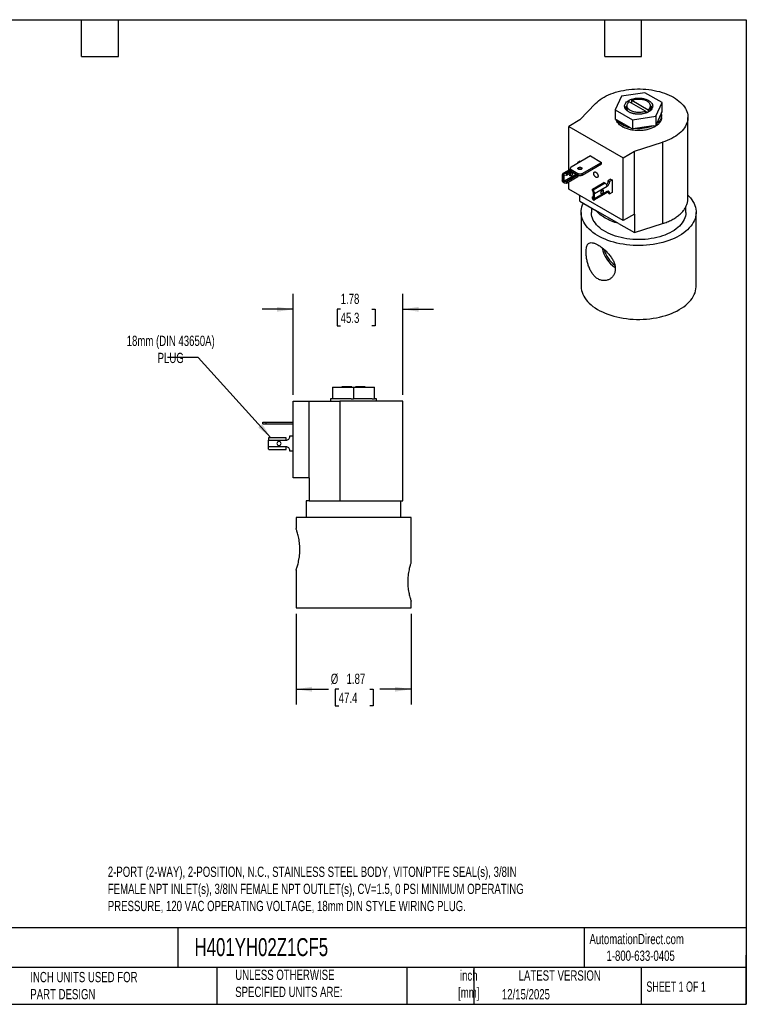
# Model space of a CAD drawing. Header units: inches. Extents: x 0.5 to 21.5, y 0.5 to 16.5.
# Tile 3 of 3: x 9.7 to 21.5, y 0.5 to 16.5. Entities that reach past the tile are written whole.
import ezdxf

# ---------------------------------------------------------------- set-up
doc = ezdxf.new("R2010")
doc.units = ezdxf.units.IN
doc.header["$LTSCALE"] = 2
doc.header["$MEASUREMENT"] = 0
doc.linetypes.add('SLD-Solid', pattern=[0])
doc.layers.add('DIMENSIONS', color=140, linetype='SLD-Solid', lineweight=25)
doc.layers.add('TEXT', color=140, linetype='SLD-Solid', lineweight=25)
doc.styles.add('SLDTEXTSTYLE0', font='TXT', dxfattribs={"width": 0.7})
doc.styles.add('SLDTEXTSTYLE1', font='TXT', dxfattribs={"width": 0.65})
doc.dimstyles.new('SLDDIMSTYLE1', dxfattribs={"dimtxt": 0.169922, "dimasz": 0.26, "dimexe": 0, "dimexo": 0.0625, "dimgap": 0.04248, "dimtad": 0, "dimtih": 1, "dimtoh": 1, "dimrnd": 1e-09, "dimzin": 12, "dimdsep": 46, "dimtxsty": 'SLDTEXTSTYLE0', "dimsah": 1, "dimcen": 0.09, "dimadec": 0, "dimazin": 3, "dimtfac": 1, "dimtofl": 0, "dimtmove": 0, "dimatfit": 3, "dimfxl": 0, "dimfrac": 2, "dimtolj": 1, "dimtzin": 12, "dimarcsym": 0})
doc.dimstyles.new('SLDDIMSTYLE3', dxfattribs={"dimtxt": 0.169922, "dimasz": 0.26, "dimexe": 0, "dimexo": 0.0625, "dimgap": 0.04248, "dimtad": 0, "dimtih": 1, "dimtoh": 1, "dimrnd": 1e-09, "dimzin": 12, "dimdsep": 46, "dimtxsty": 'SLDTEXTSTYLE0', "dimsah": 1, "dimcen": 0.09, "dimadec": 0, "dimazin": 3, "dimtfac": 1, "dimtmove": 0, "dimatfit": 0, "dimfxl": 0, "dimfrac": 2, "dimtolj": 1, "dimtzin": 12, "dimarcsym": 0})
doc.dimstyles.new('SLDDIMSTYLE4', dxfattribs={"dimtxt": 0.18, "dimasz": 0.26, "dimexe": 0, "dimexo": 0.0625, "dimgap": 0, "dimtad": 0, "dimtih": 1, "dimtoh": 1, "dimdec": 0, "dimrnd": 1e-09, "dimzin": 0, "dimdsep": 46, "dimtxsty": 'Standard', "dimsah": 1, "dimcen": 0.09, "dimadec": 0, "dimazin": 0, "dimtfac": 0.26, "dimtdec": 0, "dimtofl": 0, "dimtmove": 0, "dimatfit": 3, "dimfxl": 0, "dimfrac": 2, "dimtolj": 1, "dimtzin": 0, "dimarcsym": 0})

# ---------------------------------------------------------------- blocks, each defined once
blk = doc.blocks.new('_D_5')
at = {"layer": 'DIMENSIONS'}
for p, q in [((14.137, 10.403), (14.137, 12.044)), ((15.919, 10.403), (15.919, 12.044)), ((14.137, 11.794), (13.637, 11.794)), ((14.91, 11.794), (14.853, 11.794)), ((14.853, 11.794), (14.853, 11.524)), ((15.415, 11.794), (15.472, 11.794)), ((15.472, 11.794), (15.472, 11.524)), ((15.919, 11.794), (16.419, 11.794)), ((14.853, 11.524), (14.91, 11.524)), ((15.472, 11.524), (15.415, 11.524))]:
    blk.add_line(p, q, dxfattribs=at)
for points in [[(14.137, 11.794), (13.877, 11.834), (13.877, 11.754)], [(15.919, 11.794), (16.179, 11.754), (16.179, 11.834)]]:
    blk.add_solid(points, dxfattribs=at)
at = {"layer": 'DIMENSIONS', "char_height": 0.1667, "attachment_point": 1, "style": 'SLDTEXTSTYLE0'}
for s, insert in [('1.78', (14.91, 12.047)), ('45.3', (14.91, 11.739))]:
    blk.add_mtext(s, dxfattribs=dict(at, insert=insert))
blk = doc.blocks.new('_D_6')
at = {"layer": 'DIMENSIONS'}
for p, q in [((14.185, 6.843), (14.185, 5.37)), ((16.053, 6.843), (16.053, 5.37)), ((14.185, 5.62), (14.711, 5.62)), ((14.878, 5.62), (14.821, 5.62)), ((14.821, 5.62), (14.821, 5.35)), ((15.383, 5.62), (15.44, 5.62)), ((15.44, 5.62), (15.44, 5.35)), ((16.053, 5.62), (15.549, 5.62)), ((14.821, 5.35), (14.878, 5.35)), ((15.44, 5.35), (15.383, 5.35))]:
    blk.add_line(p, q, dxfattribs=at)
for points in [[(14.185, 5.62), (14.445, 5.58), (14.445, 5.66)], [(16.053, 5.62), (15.793, 5.66), (15.793, 5.58)]]:
    blk.add_solid(points, dxfattribs=at)
at = {"layer": 'DIMENSIONS', "char_height": 0.1667, "attachment_point": 1, "style": 'SLDTEXTSTYLE0'}
for s, insert in [('%%c', (14.749, 5.873)), ('1.87', (15.006, 5.873)), ('47.4', (14.878, 5.565))]:
    blk.add_mtext(s, dxfattribs=dict(at, insert=insert))

msp = doc.modelspace()

# ---------------------------------------------------------------- linework, layer by layer
for p, q in [((19.473, 15.255), (19.371, 15.036)), ((19.853, 15.314), (19.473, 15.255)), ((20.131, 15.153), (19.853, 15.314)), ((18.798, 14.873), (19.051, 15.136)), ((19.534, 15.064), (19.531, 15.061)), ((19.542, 15.082), (19.532, 15.06)), ((19.542, 15.082), (19.562, 15.106)), ((19.561, 15.101), (19.561, 15.052)), ((19.862, 15.012), (19.597, 15.166)), ((19.639, 15.141), (19.639, 15.19)), ((19.639, 15.19), (19.905, 15.037)), ((19.941, 15.052), (19.941, 15.101)), ((20.029, 14.934), (20.131, 15.153)), ((20.131, 15.002), (20.131, 15.153)), ((19.371, 15.036), (19.649, 14.875)), ((19.371, 15.036), (19.371, 14.884)), ((19.402, 14.866), (19.371, 14.884)), ((19.649, 14.875), (20.029, 14.934)), ((19.862, 14.98), (19.862, 15.012)), ((19.862, 15.012), (19.895, 14.993)), ((19.905, 15.037), (19.905, 14.998)), ((20.029, 14.934), (20.029, 14.782)), ((20.119, 14.977), (20.04, 14.807)), ((20.119, 14.977), (20.131, 15.002)), ((20.124, 14.913), (20.124, 14.943)), ((20.551, 13.59), (20.551, 14.913)), ((18.798, 14.873), (18.615, 14.767)), ((18.615, 14.767), (19.498, 14.257)), ((18.615, 14.053), (18.615, 14.767)), ((19.618, 14.742), (19.402, 14.866)), ((19.618, 14.742), (19.649, 14.724)), ((19.649, 14.875), (19.649, 14.724)), ((19.692, 14.73), (19.649, 14.724)), ((19.986, 14.776), (19.692, 14.73)), ((19.986, 14.776), (20.029, 14.782)), ((20.04, 14.807), (20.029, 14.782)), ((19.682, 14.363), (20.138, 14.509)), ((20.138, 14.509), (20.138, 13.186)), ((18.967, 14.285), (18.655, 14.105)), ((18.967, 14.285), (19.146, 14.182)), ((19.498, 14.257), (19.682, 14.363)), ((19.498, 13.236), (19.498, 14.257)), ((19.682, 13.342), (19.682, 14.363)), ((18.641, 14.084), (18.641, 14.058)), ((18.756, 14.17), (18.755, 14.162)), ((18.794, 14.201), (18.756, 14.179)), ((18.756, 14.179), (18.77, 14.171)), ((18.756, 14.179), (18.756, 14.17)), ((18.756, 14.17), (18.762, 14.166)), ((18.794, 14.201), (18.808, 14.193)), ((18.834, 14.002), (19.146, 14.182)), ((18.834, 13.975), (19.146, 14.156)), ((19.146, 14.156), (19.146, 14.182)), ((18.511, 13.979), (18.511, 13.892)), ((18.641, 14.068), (18.52, 13.998)), ((18.53, 13.85), (18.53, 14)), ((18.536, 13.877), (18.735, 13.992)), ((18.542, 13.974), (18.536, 13.971)), ((18.536, 13.971), (18.536, 13.877)), ((18.74, 13.985), (18.542, 13.871)), ((18.578, 13.968), (18.542, 13.974)), ((18.546, 13.999), (18.642, 14.055)), ((18.578, 13.993), (18.546, 13.999)), ((18.655, 14.038), (18.578, 13.993)), ((18.677, 14.025), (18.578, 13.968)), ((18.578, 13.993), (18.578, 13.968)), ((18.764, 13.972), (18.578, 13.864)), ((18.764, 13.946), (18.578, 13.839)), ((18.655, 14.064), (18.763, 14.002)), ((18.655, 14.064), (18.655, 14.038)), ((18.655, 14.038), (18.763, 13.975)), ((18.74, 13.985), (18.764, 13.972)), ((18.756, 13.98), (18.756, 13.976)), ((18.763, 13.975), (18.763, 14.002)), ((18.764, 13.946), (18.764, 13.972)), ((18.764, 13.97), (18.779, 13.962)), ((18.779, 13.971), (18.779, 13.962)), ((18.779, 13.962), (18.79, 13.968)), ((18.817, 14.071), (18.817, 14.068)), ((18.834, 14.002), (18.834, 13.975)), ((18.542, 13.871), (18.578, 13.864)), ((18.578, 13.839), (18.546, 13.845)), ((18.578, 13.864), (18.578, 13.839)), ((18.615, 13.746), (18.615, 13.86)), ((19.002, 13.748), (19.188, 13.856)), ((19.209, 13.843), (19.012, 13.73)), ((19.036, 13.676), (19.238, 13.793)), ((19.209, 13.843), (19.188, 13.856)), ((19.296, 13.911), (19.258, 13.889)), ((19.258, 13.889), (19.281, 13.876)), ((19.258, 13.88), (19.258, 13.889)), ((19.281, 13.867), (19.258, 13.88)), ((19.281, 13.876), (19.319, 13.898)), ((19.281, 13.867), (19.281, 13.876)), ((19.296, 13.911), (19.319, 13.898)), ((19.319, 13.898), (19.319, 13.694)), ((19.498, 13.236), (18.615, 13.746)), ((18.798, 13.55), (18.798, 13.64)), ((19.002, 13.723), (19.002, 13.748)), ((19.002, 13.748), (19.012, 13.73)), ((19.013, 13.703), (19.002, 13.723)), ((19.002, 13.619), (19.015, 13.627)), ((19.002, 13.594), (19.002, 13.619)), ((19.013, 13.599), (19.002, 13.619)), ((19.013, 13.599), (19.015, 13.6)), ((19.015, 13.6), (19.015, 13.694)), ((19.018, 13.718), (19.018, 13.569)), ((19.028, 13.57), (19.23, 13.687)), ((19.238, 13.706), (19.036, 13.589)), ((19.036, 13.589), (19.036, 13.676)), ((19.134, 13.695), (19.149, 13.704)), ((19.258, 13.694), (19.281, 13.681)), ((19.258, 13.685), (19.258, 13.694)), ((19.258, 13.685), (19.281, 13.672)), ((19.319, 13.694), (19.281, 13.672)), ((19.281, 13.672), (19.281, 13.681)), ((18.798, 13.55), (19.056, 13.401)), ((18.983, 13.443), (18.983, 13.369)), ((19.012, 13.575), (19.002, 13.594)), ((20.518, 13.369), (20.518, 13.461)), ((18.817, 13.369), (18.817, 12.169)), ((19.424, 13.189), (19.056, 13.401)), ((19.682, 13.342), (19.498, 13.236)), ((19.682, 13.342), (19.682, 13.04)), ((20.685, 12.169), (20.685, 13.369)), ((19.424, 13.189), (19.682, 13.04)), ((19.682, 13.04), (20.138, 13.186)), ((14.779, 10.526), (14.779, 10.34)), ((14.779, 10.526), (15.119, 10.526)), ((14.929, 10.534), (14.929, 10.526)), ((15.089, 10.526), (15.089, 10.534)), ((15.119, 10.526), (15.119, 10.34)), ((15.119, 10.526), (15.46, 10.526)), ((15.149, 10.534), (15.149, 10.526)), ((15.309, 10.526), (15.309, 10.534)), ((15.46, 10.34), (15.46, 10.526)), ((14.137, 9.053), (14.137, 10.303)), ((14.137, 10.303), (14.397, 10.303)), ((14.397, 9.053), (14.397, 10.303)), ((14.397, 10.303), (14.898, 10.303)), ((14.746, 10.34), (14.746, 10.303)), ((14.817, 10.34), (14.779, 10.34)), ((14.898, 10.303), (14.898, 8.683)), ((15.081, 10.34), (15.119, 10.34)), ((15.158, 10.34), (15.119, 10.34)), ((15.421, 10.34), (15.46, 10.34)), ((15.492, 10.303), (15.492, 10.34)), ((15.919, 8.683), (15.919, 10.303)), ((13.646, 9.93), (13.646, 9.962)), ((13.696, 9.962), (13.696, 9.93)), ((13.696, 9.962), (14.137, 9.962)), ((13.696, 9.93), (14.137, 9.93)), ((13.737, 9.559), (13.737, 9.666)), ((13.737, 9.666), (14.023, 9.666)), ((14.023, 9.707), (13.745, 9.707)), ((14.083, 9.726), (14.083, 9.737)), ((14.083, 9.737), (14.137, 9.737)), ((14.023, 9.559), (13.737, 9.559)), ((13.745, 9.518), (14.023, 9.518)), ((14.083, 9.487), (14.083, 9.499)), ((14.137, 9.487), (14.083, 9.487)), ((14.397, 9.053), (14.137, 9.053)), ((14.397, 9.053), (14.397, 8.683)), ((14.352, 8.683), (14.352, 8.413)), ((14.397, 8.683), (14.898, 8.683)), ((15.887, 8.413), (15.887, 8.683)), ((14.185, 8.413), (14.185, 8.231)), ((15.119, 8.413), (14.185, 8.413)), ((16.053, 8.413), (15.119, 8.413)), ((16.053, 7.679), (16.053, 8.413)), ((14.185, 7.556), (14.185, 6.943)), ((16.053, 6.943), (16.053, 7.053)), ((14.185, 6.943), (15.119, 6.943)), ((15.119, 6.943), (16.053, 6.943))]:
    msp.add_line(p, q)
at = {"flags": 128}
for points in [[(20.551, 13.648), (20.568, 13.631), (20.593, 13.603), (20.615, 13.574), (20.634, 13.544), (20.651, 13.514), (20.664, 13.483), (20.674, 13.452), (20.681, 13.421), (20.684, 13.389), (20.685, 13.357), (20.682, 13.326), (20.676, 13.294), (20.667, 13.263), (20.654, 13.232), (20.639, 13.202), (20.62, 13.172), (20.599, 13.143), (20.574, 13.115), (20.547, 13.087), (20.517, 13.061), (20.484, 13.035), (20.449, 13.011), (20.411, 12.988)], [(20.411, 12.988), (20.371, 12.966), (20.329, 12.946), (20.285, 12.927), (20.239, 12.91), (20.192, 12.894), (20.143, 12.88), (20.092, 12.867), (20.041, 12.857), (19.988, 12.848), (19.935, 12.841), (19.881, 12.835), (19.826, 12.832), (19.771, 12.83), (19.717, 12.83), (19.662, 12.833), (19.607, 12.837), (19.554, 12.842), (19.5, 12.85), (19.448, 12.859), (19.397, 12.87), (19.347, 12.883), (19.298, 12.898), (19.251, 12.914), (19.205, 12.932), (19.162, 12.951), (19.12, 12.972), (19.081, 12.994), (19.044, 13.017), (19.009, 13.042), (18.977, 13.067), (18.948, 13.094), (18.921, 13.122), (18.897, 13.15), (18.877, 13.18), (18.859, 13.209), (18.844, 13.24), (18.833, 13.271), (18.824, 13.302), (18.819, 13.334), (18.817, 13.365), (18.818, 13.397), (18.823, 13.429), (18.83, 13.46), (18.841, 13.491), (18.853, 13.518)], [(20.294, 13.056), (20.257, 13.036), (20.219, 13.018), (20.179, 13.001), (20.136, 12.986), (20.093, 12.973), (20.047, 12.961), (20.001, 12.95), (19.954, 12.942), (19.905, 12.935), (19.856, 12.93), (19.807, 12.927), (19.757, 12.926), (19.707, 12.927), (19.658, 12.93), (19.609, 12.934), (19.56, 12.94), (19.513, 12.948), (19.466, 12.958), (19.42, 12.969), (19.376, 12.983), (19.334, 12.997), (19.293, 13.014), (19.254, 13.032), (19.217, 13.051), (19.182, 13.072), (19.15, 13.093), (19.121, 13.116), (19.094, 13.141), (19.069, 13.166), (19.048, 13.192), (19.029, 13.218), (19.014, 13.245), (19.002, 13.273), (18.992, 13.301), (18.986, 13.33), (18.984, 13.359), (18.983, 13.369)], [(20.518, 13.369), (20.518, 13.366), (20.516, 13.337), (20.511, 13.309), (20.503, 13.28), (20.491, 13.252), (20.476, 13.225), (20.459, 13.198), (20.438, 13.172), (20.415, 13.147), (20.388, 13.122), (20.359, 13.099), (20.328, 13.077), (20.294, 13.056)], [(18.817, 12.169), (18.817, 12.165), (18.819, 12.133), (18.824, 12.102), (18.833, 12.071), (18.844, 12.04), (18.859, 12.009), (18.877, 11.979), (18.897, 11.95), (18.921, 11.921), (18.948, 11.894), (18.977, 11.867), (19.009, 11.841), (19.044, 11.817), (19.081, 11.793), (19.12, 11.771), (19.162, 11.751), (19.205, 11.731), (19.251, 11.714), (19.298, 11.697), (19.347, 11.683), (19.397, 11.67), (19.448, 11.659), (19.5, 11.65), (19.554, 11.642), (19.607, 11.636), (19.662, 11.632), (19.717, 11.63), (19.771, 11.63), (19.826, 11.632), (19.881, 11.635), (19.935, 11.64), (19.988, 11.648), (20.041, 11.656), (20.092, 11.667), (20.143, 11.68), (20.192, 11.694), (20.239, 11.709), (20.285, 11.727), (20.329, 11.746), (20.371, 11.766), (20.411, 11.788)], [(20.411, 11.788), (20.449, 11.811), (20.484, 11.835), (20.517, 11.86), (20.547, 11.887), (20.574, 11.914), (20.599, 11.943), (20.62, 11.972), (20.639, 12.002), (20.654, 12.032), (20.667, 12.063), (20.676, 12.094), (20.682, 12.126), (20.685, 12.157), (20.685, 12.169)]]:
    msp.add_lwpolyline(points, dxfattribs=at)
for centre, radius, start, end in [((19.868, 15.018), 0.115, 23.4149, 49.9352), ((19.66, 12.894), 0.513, 191.3873, 235.6175), ((19.625, 12.873), 0.446, 194.2183, 234.1373)]:
    msp.add_arc(centre, radius, start, end)
for points, knots in [([(19.051, 15.136), (19.081, 15.167), (19.117, 15.197), (19.2, 15.249), (19.247, 15.273), (19.348, 15.313), (19.403, 15.33), (19.518, 15.356), (19.578, 15.365), (19.7, 15.375), (19.763, 15.376), (19.885, 15.369), (19.946, 15.362), (20.063, 15.339), (20.119, 15.324), (20.224, 15.287), (20.273, 15.264), (20.317, 15.239)], [0, 0, 0, 0, 0.125, 0.125, 0.25, 0.25, 0.375, 0.375, 0.5, 0.5, 0.625, 0.625, 0.75, 0.75, 0.875, 0.875, 1, 1, 1, 1]), ([(19.692, 14.968), (19.689, 14.968), (19.684, 14.969), (19.676, 14.97), (19.668, 14.972), (19.66, 14.974), (19.649, 14.977), (19.633, 14.982), (19.614, 14.989), (19.597, 14.997), (19.575, 15.01), (19.552, 15.028), (19.533, 15.053), (19.523, 15.079), (19.522, 15.105), (19.529, 15.129), (19.544, 15.152), (19.567, 15.174), (19.598, 15.194), (19.636, 15.209), (19.672, 15.219), (19.702, 15.223), (19.724, 15.226), (19.747, 15.226), (19.766, 15.226), (19.783, 15.225), (19.796, 15.224), (19.805, 15.222), (19.81, 15.222)], [0, 0, 0, 0, 0.011673, 0.023325, 0.034971, 0.046627, 0.058309, 0.089191, 0.120101, 0.152271, 0.184469, 0.250118, 0.315768, 0.380053, 0.441772, 0.500003, 0.558234, 0.619953, 0.684238, 0.749887, 0.815537, 0.847706, 0.879904, 0.910786, 0.941696, 0.961136, 0.980547, 1, 1, 1, 1]), ([(19.639, 15.19), (19.658, 15.198), (19.678, 15.203), (19.721, 15.21), (19.744, 15.212), (19.788, 15.21), (19.81, 15.206), (19.851, 15.195), (19.869, 15.188), (19.901, 15.17), (19.914, 15.159), (19.933, 15.135), (19.939, 15.123), (19.942, 15.097), (19.94, 15.084), (19.928, 15.059), (19.918, 15.047), (19.905, 15.037)], [0, 0, 0, 0, 0.125, 0.125, 0.25, 0.25, 0.375, 0.375, 0.5, 0.5, 0.625, 0.625, 0.75, 0.75, 0.875, 0.875, 1, 1, 1, 1]), ([(19.81, 15.222), (19.813, 15.221), (19.818, 15.22), (19.826, 15.219), (19.834, 15.217), (19.841, 15.215), (19.853, 15.212), (19.869, 15.208), (19.887, 15.2), (19.905, 15.192), (19.927, 15.179), (19.95, 15.161), (19.969, 15.136), (19.979, 15.11), (19.98, 15.085), (19.972, 15.06), (19.958, 15.037), (19.935, 15.015), (19.904, 14.996), (19.866, 14.98), (19.83, 14.971), (19.8, 14.966), (19.777, 14.964), (19.755, 14.963), (19.736, 14.963), (19.719, 14.964), (19.705, 14.966), (19.696, 14.967), (19.692, 14.968)], [0, 0, 0, 0, 0.011673, 0.023325, 0.034971, 0.046627, 0.058309, 0.089191, 0.120101, 0.152271, 0.184469, 0.250118, 0.315768, 0.380053, 0.441772, 0.500003, 0.558234, 0.619953, 0.684238, 0.749887, 0.815537, 0.847706, 0.879904, 0.910786, 0.941696, 0.961136, 0.980547, 1, 1, 1, 1]), ([(20.317, 15.239), (20.36, 15.214), (20.399, 15.186), (20.464, 15.125), (20.49, 15.093), (20.529, 15.025), (20.542, 14.99), (20.553, 14.919), (20.552, 14.883), (20.534, 14.813), (20.519, 14.778), (20.474, 14.712), (20.445, 14.68), (20.375, 14.622), (20.334, 14.595), (20.243, 14.547), (20.192, 14.526), (20.138, 14.509)], [0, 0, 0, 0, 0.125, 0.125, 0.25, 0.25, 0.375, 0.375, 0.5, 0.5, 0.625, 0.625, 0.75, 0.75, 0.875, 0.875, 1, 1, 1, 1]), ([(19.549, 15.035), (19.548, 15.04), (19.544, 15.054), (19.548, 15.075), (19.557, 15.089), (19.561, 15.096)], [0, 0, 0, 0, 0.280685, 0.649912, 1, 1, 1, 1]), ([(19.862, 15.012), (19.844, 15.005), (19.824, 14.999), (19.781, 14.992), (19.758, 14.991), (19.714, 14.993), (19.692, 14.996), (19.651, 15.007), (19.632, 15.015), (19.601, 15.033), (19.588, 15.044), (19.569, 15.067), (19.563, 15.08), (19.56, 15.105), (19.562, 15.118), (19.574, 15.143), (19.584, 15.155), (19.597, 15.166)], [0, 0, 0, 0, 0.125, 0.125, 0.25, 0.25, 0.375, 0.375, 0.5, 0.5, 0.625, 0.625, 0.75, 0.75, 0.875, 0.875, 1, 1, 1, 1]), ([(19.562, 15.052), (19.561, 15.049), (19.561, 15.04), (19.565, 15.026), (19.572, 15.016), (19.575, 15.011)], [0, 0, 0, 0, 0.2067035, 0.6670345, 1, 1, 1, 1]), ([(19.629, 15.147), (19.632, 15.148), (19.635, 15.15), (19.639, 15.151), (19.639, 15.151)], [0, 0, 0, 0, 0.783824, 1, 1, 1, 1]), ([(19.926, 15.011), (19.929, 15.015), (19.936, 15.025), (19.941, 15.039), (19.94, 15.049), (19.94, 15.052)], [0, 0, 0, 0, 0.2878813, 0.7470261, 1, 1, 1, 1]), ([(19.941, 15.096), (19.945, 15.089), (19.954, 15.075), (19.957, 15.054), (19.954, 15.04), (19.953, 15.034)], [0, 0, 0, 0, 0.346747, 0.712451, 1, 1, 1, 1]), ([(20.124, 14.913), (20.124, 14.91), (20.124, 14.906), (20.123, 14.9), (20.122, 14.894), (20.121, 14.887), (20.12, 14.881), (20.118, 14.875), (20.114, 14.863), (20.107, 14.847), (20.094, 14.827), (20.078, 14.808), (20.053, 14.785), (20.016, 14.759), (19.962, 14.734), (19.899, 14.713), (19.827, 14.7), (19.751, 14.696), (19.687, 14.7), (19.638, 14.707), (19.603, 14.715), (19.57, 14.724), (19.543, 14.734), (19.521, 14.743), (19.503, 14.751), (19.493, 14.757), (19.487, 14.76)], [0, 0, 0, 0, 0.012545, 0.025065, 0.037571, 0.050073, 0.062583, 0.07511, 0.087668, 0.130559, 0.173474, 0.214648, 0.255846, 0.333472, 0.411098, 0.493373, 0.579069, 0.666584, 0.754099, 0.79699, 0.839905, 0.881079, 0.922277, 0.948196, 0.974071, 1, 1, 1, 1]), ([(20.119, 14.977), (20.127, 14.947), (20.125, 14.916), (20.098, 14.858), (20.073, 14.83), (20.04, 14.807)], [0, 0, 0, 0, 0.5, 0.5, 1, 1, 1, 1]), ([(19.487, 14.76), (19.476, 14.767), (19.454, 14.781), (19.427, 14.805), (19.405, 14.83), (19.391, 14.854), (19.386, 14.87), (19.384, 14.877)], [0, 0, 0, 0, 0.211837, 0.423674, 0.63551, 0.847347, 1, 1, 1, 1]), ([(19.986, 14.776), (19.946, 14.757), (19.898, 14.743), (19.797, 14.727), (19.744, 14.725), (19.692, 14.73)], [0, 0, 0, 0, 0.5, 0.5, 1, 1, 1, 1]), ([(18.655, 14.105), (18.654, 14.104), (18.653, 14.103), (18.65, 14.102), (18.648, 14.1), (18.646, 14.098), (18.644, 14.095), (18.641, 14.09), (18.64, 14.084), (18.641, 14.079), (18.644, 14.073), (18.649, 14.068), (18.653, 14.065), (18.655, 14.064)], [0, 0, 0, 0, 0.04828, 0.096168, 0.143939, 0.191869, 0.240233, 0.370056, 0.500147, 0.62997, 0.760062, 0.879965, 1, 1, 1, 1]), ([(18.773, 14.07), (18.772, 14.07), (18.771, 14.071), (18.769, 14.072), (18.767, 14.074), (18.765, 14.076), (18.764, 14.079), (18.763, 14.083), (18.764, 14.087), (18.766, 14.092), (18.772, 14.097), (18.783, 14.101), (18.794, 14.102), (18.803, 14.102), (18.809, 14.101), (18.815, 14.099), (18.818, 14.097), (18.82, 14.097)], [0, 0, 0, 0, 0.0301809, 0.0601169, 0.0900779, 0.1203332, 0.185336, 0.250543, 0.3155459, 0.3807529, 0.5004113, 0.6200696, 0.7495869, 0.8145898, 0.8797969, 0.9398487, 1, 1, 1, 1]), ([(18.82, 14.097), (18.82, 14.096), (18.822, 14.095), (18.824, 14.094), (18.825, 14.092), (18.827, 14.09), (18.829, 14.087), (18.83, 14.083), (18.829, 14.079), (18.826, 14.074), (18.82, 14.069), (18.809, 14.065), (18.799, 14.064), (18.79, 14.064), (18.783, 14.065), (18.778, 14.067), (18.774, 14.069), (18.773, 14.07)], [0, 0, 0, 0, 0.030181, 0.060117, 0.090078, 0.120333, 0.185336, 0.250543, 0.315546, 0.380753, 0.500411, 0.62007, 0.749587, 0.81459, 0.879797, 0.939849, 1, 1, 1, 1]), ([(18.53, 14), (18.529, 14), (18.527, 14), (18.525, 14), (18.522, 13.999), (18.519, 13.998), (18.516, 13.995), (18.514, 13.992), (18.512, 13.988), (18.511, 13.984), (18.511, 13.981), (18.511, 13.979)], [0, 0, 0, 0, 0.081494, 0.162695, 0.244379, 0.372001, 0.500058, 0.62768, 0.755737, 0.877761, 1, 1, 1, 1]), ([(18.53, 14), (18.531, 14), (18.533, 14), (18.536, 14), (18.541, 14), (18.544, 13.999), (18.546, 13.999)], [0, 0, 0, 0, 0.186961, 0.415947, 0.686962, 1, 1, 1, 1]), ([(18.536, 13.971), (18.536, 13.971), (18.536, 13.972), (18.537, 13.973), (18.537, 13.973), (18.538, 13.974), (18.54, 13.975), (18.542, 13.975), (18.542, 13.974)], [0, 0, 0, 0, 0.113354, 0.231, 0.35389, 0.482863, 0.697306, 1, 1, 1, 1]), ([(18.678, 14.006), (18.678, 14.005), (18.678, 14.003), (18.677, 14), (18.677, 13.998), (18.676, 13.994), (18.674, 13.988), (18.671, 13.982), (18.667, 13.977), (18.662, 13.97), (18.654, 13.964), (18.647, 13.961), (18.641, 13.961), (18.637, 13.963), (18.634, 13.965), (18.632, 13.969), (18.631, 13.973), (18.631, 13.977), (18.63, 13.978)], [0, 0, 0, 0, 0.030161, 0.060076, 0.090016, 0.12025, 0.185209, 0.25037, 0.315329, 0.380489, 0.500065, 0.619641, 0.6846, 0.74976, 0.81472, 0.87988, 0.939891, 1, 1, 1, 1]), ([(18.63, 13.978), (18.631, 13.982), (18.632, 13.99), (18.635, 13.999), (18.638, 14.002), (18.638, 14.003)], [0, 0, 0, 0, 0.473333, 0.946665, 1, 1, 1, 1]), ([(18.654, 14.012), (18.654, 14.01), (18.653, 14.005), (18.649, 13.995), (18.641, 13.985), (18.634, 13.979), (18.631, 13.977), (18.631, 13.977)], [0, 0, 0, 0, 0.118368, 0.402994, 0.68762, 0.972246, 1, 1, 1, 1]), ([(18.641, 14.058), (18.641, 14.055), (18.642, 14.051), (18.647, 14.044), (18.651, 14.041), (18.655, 14.038)], [0, 0, 0, 0, 0.5, 0.5, 1, 1, 1, 1]), ([(18.671, 14.021), (18.671, 14.021), (18.673, 14.021), (18.677, 14.015), (18.677, 14.009), (18.678, 14.006)], [0, 0, 0, 0, 0.000102, 0.500051, 1, 1, 1, 1]), ([(18.74, 13.985), (18.739, 13.986), (18.738, 13.987), (18.737, 13.99), (18.736, 13.991), (18.736, 13.992)], [0, 0, 0, 0, 0.5, 0.5, 1, 1, 1, 1]), ([(18.763, 14.002), (18.764, 14.001), (18.766, 14), (18.769, 13.999), (18.772, 13.998), (18.775, 13.996), (18.781, 13.995), (18.789, 13.994), (18.799, 13.993), (18.809, 13.994), (18.818, 13.995), (18.827, 13.998), (18.832, 14), (18.834, 14.002)], [0, 0, 0, 0, 0.04828, 0.096168, 0.143939, 0.191869, 0.240233, 0.370056, 0.500147, 0.62997, 0.760062, 0.879965, 1, 1, 1, 1]), ([(18.763, 13.975), (18.768, 13.973), (18.774, 13.971), (18.786, 13.968), (18.792, 13.967), (18.805, 13.967), (18.812, 13.968), (18.824, 13.971), (18.829, 13.973), (18.834, 13.975)], [0, 0, 0, 0, 0.25, 0.25, 0.5, 0.5, 0.75, 0.75, 1, 1, 1, 1]), ([(18.773, 14.07), (18.773, 14.07), (18.775, 14.072), (18.784, 14.075), (18.796, 14.076), (18.809, 14.075), (18.816, 14.072), (18.82, 14.07)], [0, 0, 0, 0, 0.002141, 0.251606, 0.501071, 0.750535, 1, 1, 1, 1]), ([(19.021, 14.001), (19.021, 14.002), (19.021, 14.004), (19.022, 14.007), (19.022, 14.009), (19.023, 14.012), (19.024, 14.016), (19.027, 14.02), (19.031, 14.024), (19.037, 14.026), (19.045, 14.026), (19.056, 14.022), (19.068, 14.013), (19.076, 14.003), (19.082, 13.995), (19.086, 13.986), (19.089, 13.977), (19.091, 13.968), (19.092, 13.963), (19.092, 13.96)], [0, 0, 0, 0, 0.02417, 0.048143, 0.072058, 0.096053, 0.120265, 0.185256, 0.250382, 0.315374, 0.3805, 0.500074, 0.619647, 0.684638, 0.749765, 0.814756, 0.879883, 0.939908, 1, 1, 1, 1]), ([(19.092, 13.96), (19.092, 13.959), (19.092, 13.957), (19.091, 13.954), (19.091, 13.952), (19.09, 13.949), (19.089, 13.945), (19.086, 13.941), (19.082, 13.937), (19.076, 13.935), (19.068, 13.935), (19.056, 13.939), (19.045, 13.948), (19.037, 13.957), (19.031, 13.966), (19.027, 13.975), (19.024, 13.984), (19.022, 13.993), (19.021, 13.998), (19.021, 14.001)], [0, 0, 0, 0, 0.02417, 0.048143, 0.072058, 0.096053, 0.120265, 0.185256, 0.250382, 0.315374, 0.3805, 0.500074, 0.619647, 0.684638, 0.749765, 0.814756, 0.879883, 0.939908, 1, 1, 1, 1]), ([(18.53, 13.85), (18.524, 13.856), (18.52, 13.863), (18.513, 13.878), (18.511, 13.885), (18.511, 13.892)], [0, 0, 0, 0, 0.5, 0.5, 1, 1, 1, 1]), ([(18.546, 13.845), (18.544, 13.845), (18.542, 13.846), (18.538, 13.847), (18.535, 13.848), (18.532, 13.849), (18.53, 13.85), (18.53, 13.85)], [0, 0, 0, 0, 0.253805, 0.480707, 0.680705, 0.853802, 1, 1, 1, 1]), ([(18.536, 13.877), (18.536, 13.876), (18.536, 13.876), (18.537, 13.874), (18.538, 13.873), (18.54, 13.871), (18.542, 13.871), (18.542, 13.871)], [0, 0, 0, 0, 0.158779, 0.315099, 0.48241, 0.736501, 1, 1, 1, 1]), ([(19.238, 13.793), (19.238, 13.798), (19.237, 13.802), (19.235, 13.812), (19.232, 13.817), (19.227, 13.826), (19.224, 13.831), (19.217, 13.838), (19.213, 13.841), (19.209, 13.843)], [0, 0, 0, 0, 0.25, 0.25, 0.5, 0.5, 0.75, 0.75, 1, 1, 1, 1]), ([(19.231, 13.819), (19.231, 13.819), (19.237, 13.823), (19.246, 13.838), (19.256, 13.859), (19.257, 13.873), (19.258, 13.88)], [0, 0, 0, 0, 0.0158058, 0.3438705, 0.6719353, 1, 1, 1, 1]), ([(19.238, 13.793), (19.244, 13.796), (19.249, 13.801), (19.26, 13.812), (19.264, 13.818), (19.272, 13.832), (19.275, 13.839), (19.28, 13.853), (19.281, 13.86), (19.281, 13.867)], [0, 0, 0, 0, 0.25, 0.25, 0.5, 0.5, 0.75, 0.75, 1, 1, 1, 1]), ([(19.012, 13.73), (19.013, 13.729), (19.014, 13.727), (19.015, 13.725), (19.016, 13.722), (19.017, 13.72), (19.017, 13.719), (19.018, 13.718)], [0, 0, 0, 0, 0.2538048, 0.480707, 0.6807055, 0.8538016, 1, 1, 1, 1]), ([(19.015, 13.694), (19.015, 13.694), (19.015, 13.695), (19.015, 13.697), (19.015, 13.699), (19.014, 13.701), (19.014, 13.702), (19.013, 13.703)], [0, 0, 0, 0, 0.158779, 0.315099, 0.48241, 0.736501, 1, 1, 1, 1]), ([(19.015, 13.6), (19.015, 13.6), (19.015, 13.599), (19.015, 13.599), (19.015, 13.598), (19.015, 13.598), (19.014, 13.598), (19.014, 13.598), (19.013, 13.599)], [0, 0, 0, 0, 0.113354, 0.231, 0.35389, 0.482863, 0.697306, 1, 1, 1, 1]), ([(19.018, 13.718), (19.023, 13.713), (19.028, 13.706), (19.034, 13.691), (19.036, 13.683), (19.036, 13.676)], [0, 0, 0, 0, 0.5, 0.5, 1, 1, 1, 1]), ([(19.18, 13.716), (19.18, 13.723), (19.177, 13.729), (19.169, 13.734), (19.162, 13.733), (19.15, 13.726), (19.144, 13.719), (19.135, 13.704), (19.133, 13.696), (19.133, 13.688)], [0, 0, 0, 0, 0.25, 0.25, 0.5, 0.5, 0.75, 0.75, 1, 1, 1, 1]), ([(19.133, 13.688), (19.133, 13.688), (19.136, 13.689), (19.143, 13.695), (19.151, 13.705), (19.156, 13.718), (19.157, 13.725), (19.157, 13.729)], [0, 0, 0, 0, 0.011773, 0.25883, 0.505886, 0.752943, 1, 1, 1, 1]), ([(19.133, 13.688), (19.133, 13.681), (19.135, 13.676), (19.144, 13.671), (19.15, 13.671), (19.162, 13.678), (19.169, 13.685), (19.177, 13.7), (19.18, 13.709), (19.18, 13.716)], [0, 0, 0, 0, 0.25, 0.25, 0.5, 0.5, 0.75, 0.75, 1, 1, 1, 1]), ([(19.23, 13.687), (19.23, 13.687), (19.233, 13.688), (19.237, 13.694), (19.238, 13.702), (19.238, 13.706)], [0, 0, 0, 0, 0.000102, 0.500051, 1, 1, 1, 1]), ([(19.281, 13.681), (19.281, 13.688), (19.28, 13.693), (19.275, 13.703), (19.272, 13.707), (19.264, 13.711), (19.26, 13.712), (19.249, 13.711), (19.244, 13.709), (19.238, 13.706)], [0, 0, 0, 0, 0.25, 0.25, 0.5, 0.5, 0.75, 0.75, 1, 1, 1, 1]), ([(19.258, 13.694), (19.258, 13.701), (19.258, 13.708), (19.255, 13.711), (19.255, 13.711)], [0, 0, 0, 0, 0.985211, 1, 1, 1, 1]), ([(19.018, 13.569), (19.017, 13.569), (19.017, 13.569), (19.015, 13.571), (19.014, 13.573), (19.013, 13.574), (19.012, 13.575)], [0, 0, 0, 0, 0.1869607, 0.4159472, 0.6869619, 1, 1, 1, 1]), ([(19.018, 13.569), (19.018, 13.568), (19.02, 13.568), (19.023, 13.569), (19.025, 13.569), (19.028, 13.571), (19.031, 13.573), (19.033, 13.576), (19.035, 13.58), (19.036, 13.584), (19.036, 13.587), (19.036, 13.589)], [0, 0, 0, 0, 0.081494, 0.162695, 0.244379, 0.372001, 0.500058, 0.62768, 0.755737, 0.877761, 1, 1, 1, 1]), ([(20.138, 13.186), (20.165, 13.195), (20.218, 13.213), (20.29, 13.247), (20.355, 13.285), (20.412, 13.328), (20.46, 13.373), (20.498, 13.422), (20.527, 13.473), (20.544, 13.525), (20.552, 13.565), (20.55, 13.586), (20.55, 13.59)], [0, 0, 0, 0, 0.1085911, 0.2171822, 0.3257734, 0.4343645, 0.5429556, 0.6515467, 0.7601378, 0.8687289, 0.9773201, 1, 1, 1, 1]), ([(19.424, 13.189), (19.344, 13.211), (19.271, 13.24), (19.146, 13.313), (19.094, 13.355), (19.056, 13.401)], [0, 0, 0, 0, 0.5, 0.5, 1, 1, 1, 1]), ([(18.939, 12.493), (18.946, 12.472), (18.955, 12.451), (18.969, 12.422), (18.974, 12.413), (18.985, 12.395), (18.991, 12.386), (19.009, 12.36), (19.022, 12.344), (19.049, 12.317), (19.064, 12.304), (19.095, 12.284), (19.111, 12.276), (19.136, 12.268), (19.144, 12.266), (19.16, 12.262), (19.169, 12.261), (19.185, 12.26), (19.193, 12.26), (19.21, 12.261), (19.218, 12.262), (19.241, 12.267), (19.256, 12.272), (19.278, 12.283), (19.285, 12.287), (19.298, 12.296), (19.304, 12.301), (19.322, 12.317), (19.332, 12.329), (19.346, 12.35), (19.35, 12.357), (19.357, 12.372), (19.36, 12.38), (19.365, 12.396), (19.367, 12.404), (19.37, 12.422), (19.371, 12.43), (19.373, 12.457), (19.371, 12.476), (19.365, 12.513), (19.36, 12.532), (19.345, 12.57), (19.336, 12.589), (19.32, 12.617), (19.315, 12.626), (19.303, 12.644), (19.296, 12.653), (19.283, 12.67), (19.276, 12.679), (19.262, 12.696), (19.254, 12.704), (19.232, 12.729), (19.216, 12.744), (19.184, 12.773), (19.167, 12.787), (19.134, 12.812), (19.118, 12.823), (19.094, 12.837), (19.086, 12.842), (19.07, 12.85), (19.063, 12.854), (19.048, 12.861), (19.041, 12.864), (19.027, 12.869), (19.02, 12.871), (19.001, 12.876), (18.989, 12.877), (18.968, 12.877), (18.958, 12.875), (18.941, 12.867), (18.934, 12.861), (18.924, 12.85), (18.921, 12.845), (18.916, 12.836), (18.914, 12.831), (18.909, 12.82), (18.907, 12.814), (18.904, 12.801), (18.903, 12.794), (18.899, 12.772), (18.898, 12.756), (18.897, 12.73), (18.897, 12.721), (18.898, 12.702), (18.898, 12.692), (18.9, 12.662), (18.903, 12.642), (18.908, 12.61), (18.91, 12.599), (18.914, 12.578), (18.917, 12.567), (18.925, 12.535), (18.931, 12.514), (18.939, 12.493)], [0, 0, 0, 0, 0.03125, 0.03125, 0.046875, 0.046875, 0.0625, 0.0625, 0.09375, 0.09375, 0.125, 0.125, 0.15625, 0.15625, 0.171875, 0.171875, 0.1875, 0.1875, 0.203125, 0.203125, 0.21875, 0.21875, 0.25, 0.25, 0.265625, 0.265625, 0.28125, 0.28125, 0.3125, 0.3125, 0.328125, 0.328125, 0.34375, 0.34375, 0.359375, 0.359375, 0.375, 0.375, 0.40625, 0.40625, 0.4375, 0.4375, 0.46875, 0.46875, 0.484375, 0.484375, 0.5, 0.5, 0.515625, 0.515625, 0.53125, 0.53125, 0.5625, 0.5625, 0.59375, 0.59375, 0.625, 0.625, 0.640625, 0.640625, 0.65625, 0.65625, 0.671875, 0.671875, 0.6875, 0.6875, 0.71875, 0.71875, 0.75, 0.75, 0.78125, 0.78125, 0.796875, 0.796875, 0.8125, 0.8125, 0.828125, 0.828125, 0.84375, 0.84375, 0.875, 0.875, 0.890625, 0.890625, 0.90625, 0.90625, 0.9375, 0.9375, 0.953125, 0.953125, 0.96875, 0.96875, 1, 1, 1, 1]), ([(15.089, 10.534), (15.067, 10.534), (15.046, 10.534), (15.007, 10.534), (14.989, 10.534), (14.96, 10.534), (14.949, 10.534), (14.933, 10.534), (14.929, 10.534), (14.929, 10.534)], [0, 0, 0, 0, 0.25, 0.25, 0.5, 0.5, 0.75, 0.75, 1, 1, 1, 1]), ([(15.309, 10.534), (15.309, 10.534), (15.305, 10.534), (15.29, 10.534), (15.278, 10.534), (15.249, 10.534), (15.232, 10.534), (15.193, 10.534), (15.171, 10.534), (15.149, 10.534)], [0, 0, 0, 0, 0.25, 0.25, 0.5, 0.5, 0.75, 0.75, 1, 1, 1, 1]), ([(15.081, 10.34), (15.029, 10.34), (14.978, 10.34), (14.887, 10.34), (14.848, 10.34), (14.817, 10.34)], [0, 0, 0, 0, 0.5, 0.5, 1, 1, 1, 1]), ([(15.919, 10.303), (15.919, 10.303), (15.912, 10.303), (15.884, 10.303), (15.863, 10.303), (15.808, 10.303), (15.774, 10.303), (15.695, 10.303), (15.65, 10.303), (15.551, 10.303), (15.498, 10.303), (15.385, 10.303), (15.325, 10.303), (15.204, 10.303), (15.142, 10.303), (15.019, 10.303), (14.958, 10.303), (14.898, 10.303)], [0, 0, 0, 0, 0.125, 0.125, 0.25, 0.25, 0.375, 0.375, 0.5, 0.5, 0.625, 0.625, 0.75, 0.75, 0.875, 0.875, 1, 1, 1, 1]), ([(15.421, 10.34), (15.391, 10.34), (15.351, 10.34), (15.26, 10.34), (15.21, 10.34), (15.158, 10.34)], [0, 0, 0, 0, 0.5, 0.5, 1, 1, 1, 1]), ([(13.646, 9.962), (13.646, 9.962), (13.646, 9.962), (13.647, 9.962), (13.647, 9.962), (13.648, 9.962), (13.65, 9.962), (13.654, 9.962), (13.661, 9.962), (13.669, 9.962), (13.677, 9.962), (13.687, 9.962), (13.693, 9.962), (13.696, 9.962)], [0, 0, 0, 0, 0.04828, 0.096168, 0.143939, 0.191869, 0.240233, 0.370056, 0.500147, 0.62997, 0.760062, 0.879965, 1, 1, 1, 1]), ([(13.646, 9.93), (13.646, 9.93), (13.648, 9.93), (13.653, 9.93), (13.656, 9.93), (13.665, 9.93), (13.671, 9.93), (13.683, 9.93), (13.69, 9.93), (13.696, 9.93)], [0, 0, 0, 0, 0.25, 0.25, 0.5, 0.5, 0.75, 0.75, 1, 1, 1, 1]), ([(13.745, 9.707), (13.744, 9.707), (13.743, 9.707), (13.741, 9.706), (13.74, 9.706), (13.738, 9.705), (13.738, 9.704), (13.737, 9.704)], [0, 0, 0, 0, 0.2538048, 0.480707, 0.6807055, 0.8538016, 1, 1, 1, 1]), ([(13.737, 9.704), (13.737, 9.701), (13.737, 9.696), (13.737, 9.682), (13.737, 9.674), (13.737, 9.666)], [0, 0, 0, 0, 0.5, 0.5, 1, 1, 1, 1]), ([(13.941, 9.612), (13.941, 9.621), (13.937, 9.63), (13.925, 9.642), (13.916, 9.646), (13.898, 9.646), (13.89, 9.642), (13.877, 9.63), (13.874, 9.621), (13.874, 9.612)], [0, 0, 0, 0, 0.25, 0.25, 0.5, 0.5, 0.75, 0.75, 1, 1, 1, 1]), ([(13.874, 9.612), (13.874, 9.604), (13.877, 9.595), (13.89, 9.583), (13.898, 9.579), (13.916, 9.579), (13.925, 9.583), (13.937, 9.595), (13.941, 9.604), (13.941, 9.612)], [0, 0, 0, 0, 0.25, 0.25, 0.5, 0.5, 0.75, 0.75, 1, 1, 1, 1]), ([(14.023, 9.666), (14.031, 9.666), (14.039, 9.667), (14.053, 9.674), (14.06, 9.678), (14.071, 9.689), (14.076, 9.696), (14.082, 9.71), (14.083, 9.718), (14.083, 9.726)], [0, 0, 0, 0, 0.25, 0.25, 0.5, 0.5, 0.75, 0.75, 1, 1, 1, 1]), ([(14.023, 9.666), (14.023, 9.671), (14.023, 9.677), (14.023, 9.687), (14.023, 9.691), (14.023, 9.699), (14.023, 9.702), (14.023, 9.706), (14.023, 9.707), (14.023, 9.707)], [0, 0, 0, 0, 0.25, 0.25, 0.5, 0.5, 0.75, 0.75, 1, 1, 1, 1]), ([(13.737, 9.521), (13.737, 9.521), (13.737, 9.522), (13.737, 9.524), (13.737, 9.527), (13.737, 9.531), (13.737, 9.536), (13.737, 9.541), (13.737, 9.547), (13.737, 9.553), (13.737, 9.557), (13.737, 9.559)], [0, 0, 0, 0, 0.081494, 0.162695, 0.244379, 0.372001, 0.500058, 0.62768, 0.755737, 0.877761, 1, 1, 1, 1]), ([(13.737, 9.521), (13.738, 9.52), (13.739, 9.52), (13.74, 9.519), (13.743, 9.518), (13.744, 9.518), (13.745, 9.518)], [0, 0, 0, 0, 0.1869607, 0.4159472, 0.6869619, 1, 1, 1, 1]), ([(14.023, 9.518), (14.023, 9.518), (14.023, 9.519), (14.023, 9.523), (14.023, 9.526), (14.023, 9.534), (14.023, 9.538), (14.023, 9.548), (14.023, 9.554), (14.023, 9.559)], [0, 0, 0, 0, 0.25, 0.25, 0.5, 0.5, 0.75, 0.75, 1, 1, 1, 1]), ([(14.083, 9.499), (14.083, 9.507), (14.082, 9.515), (14.076, 9.529), (14.071, 9.536), (14.06, 9.547), (14.053, 9.551), (14.039, 9.557), (14.031, 9.559), (14.023, 9.559)], [0, 0, 0, 0, 0.25, 0.25, 0.5, 0.5, 0.75, 0.75, 1, 1, 1, 1]), ([(14.898, 8.683), (14.958, 8.683), (15.019, 8.683), (15.142, 8.683), (15.204, 8.683), (15.325, 8.683), (15.385, 8.683), (15.498, 8.683), (15.551, 8.683), (15.65, 8.683), (15.695, 8.683), (15.774, 8.683), (15.808, 8.683), (15.863, 8.683), (15.884, 8.683), (15.912, 8.683), (15.919, 8.683), (15.919, 8.683)], [0, 0, 0, 0, 0.125, 0.125, 0.25, 0.25, 0.375, 0.375, 0.5, 0.5, 0.625, 0.625, 0.75, 0.75, 0.875, 0.875, 1, 1, 1, 1]), ([(14.185, 7.556), (14.185, 7.556), (14.185, 7.554), (14.187, 7.56), (14.191, 7.572), (14.198, 7.594), (14.207, 7.623), (14.217, 7.659), (14.228, 7.703), (14.237, 7.753), (14.244, 7.808), (14.248, 7.864), (14.248, 7.921), (14.244, 7.975), (14.238, 8.026), (14.23, 8.074), (14.22, 8.118), (14.209, 8.157), (14.199, 8.189), (14.192, 8.213), (14.186, 8.228), (14.186, 8.23), (14.185, 8.231)], [0, 0, 0, 0, 0.0017931, 0.0541646, 0.1033337, 0.1538488, 0.2046083, 0.25669, 0.3102426, 0.3653281, 0.4190131, 0.4744361, 0.525187, 0.5774842, 0.6271761, 0.6781865, 0.7302558, 0.7837155, 0.8378531, 0.8936481, 0.9461443, 1, 1, 1, 1]), ([(16.053, 7.679), (16.053, 7.68), (16.054, 7.681), (16.052, 7.676), (16.048, 7.663), (16.041, 7.642), (16.033, 7.615), (16.025, 7.58), (16.016, 7.538), (16.008, 7.491), (16.002, 7.44), (15.999, 7.388), (16, 7.336), (16.003, 7.285), (16.008, 7.238), (16.016, 7.193), (16.025, 7.153), (16.034, 7.117), (16.042, 7.088), (16.049, 7.067), (16.053, 7.055), (16.053, 7.054), (16.053, 7.053)], [0, 0, 0, 0, 0.007188, 0.057136, 0.108533, 0.158613, 0.210021, 0.262471, 0.31635, 0.370326, 0.425961, 0.478234, 0.53216, 0.582317, 0.633884, 0.684967, 0.737401, 0.790898, 0.845935, 0.899472, 0.954717, 1, 1, 1, 1])]:
    msp.add_open_spline(points, degree=3, knots=knots)
for points in [[(19.487, 14.791), (19.45, 14.812), (19.421, 14.838), (19.402, 14.866)], [(19.618, 14.742), (19.569, 14.752), (19.524, 14.769), (19.487, 14.791)], [(14.779, 10.34), (14.757, 10.34), (14.746, 10.34), (14.746, 10.34)], [(15.492, 10.34), (15.492, 10.34), (15.481, 10.34), (15.46, 10.34)], [(14.397, 8.683), (14.367, 8.683), (14.352, 8.683), (14.352, 8.683)]]:
    msp.add_open_spline(points, degree=3)
at = {"layer": 'TEXT'}
for p, q in [((0.5, 16.5), (21.5, 16.5)), ((10.7, 15.9), (10.7, 16.5)), ((11.3, 15.9), (11.3, 16.5)), ((19.2, 15.9), (19.2, 16.5)), ((19.8, 15.9), (19.8, 16.5)), ((21.5, 16.5), (21.5, 0.5)), ((10.7, 15.9), (11.3, 15.9)), ((19.2, 15.9), (19.8, 15.9)), ((21.5, 1.742), (0.5, 1.742)), ((12.264, 1.742), (12.264, 1.1)), ((18.864, 1.742), (18.864, 1.1)), ((21.5, 0.5), (21.5, 1.3)), ((21.5, 1.1), (0.5, 1.1)), ((12.896, 1.1), (12.896, 0.5)), ((15.986, 1.1), (15.986, 0.5)), ((17.072, 1.1), (17.072, 0.5)), ((19.791, 1.1), (19.791, 0.5)), ((0.5, 0.5), (21.5, 0.5))]:
    msp.add_line(p, q, dxfattribs=at)

# ---------------------------------------------------------------- texts
for s, insert, char_height, attachment_point, style in [('18mm (DIN 43650A) ^JPLUG', (12.149, 11.365), 0.16667, 2, 'SLDTEXTSTYLE0'), ('2-PORT (2-WAY), 2-POSITION, N.C., STAINLESS STEEL BODY, VITON/PTFE SEAL(s), 3/8IN ^JFEMALE NPT INLET(s), 3/8IN FEMALE NPT OUTLET(s), CV=1.5, 0 PSI MINIMUM OPERATING ^JPRESSURE, 120 VAC OPERATING VOLTAGE, 18mm DIN STYLE WIRING PLUG.', (11.127, 2.737), 0.166667, 1, 'SLDTEXTSTYLE0'), ('AutomationDirect.com', (18.952, 1.644), 0.16667, 1, 'SLDTEXTSTYLE0'), ('H401YH02Z1CF5', (12.536, 1.575), 0.29167, 1, 'SLDTEXTSTYLE0'), ('1-800-633-0405', (19.228, 1.373), 0.16667, 1, 'SLDTEXTSTYLE0'), ('INCH UNITS USED FOR ^JPART DESIGN', (9.868, 1.026), 0.16667, 1, 'SLDTEXTSTYLE0'), ('UNLESS OTHERWISE ^JSPECIFIED UNITS ARE:', (13.197, 1.063), 0.16667, 1, 'SLDTEXTSTYLE0'), ('inch^J[mm]', (16.991, 1.052), 0.1667, 2, 'SLDTEXTSTYLE0'), ('LATEST VERSION', (18.469, 1.052), 0.16667, 2, 'SLDTEXTSTYLE0'), ('SHEET 1 OF 1', (19.877, 0.87), 0.16667, 1, 'SLDTEXTSTYLE1'), ('12/15/2025', (17.529, 0.747), 0.1667, 1, 'SLDTEXTSTYLE0')]:
    msp.add_mtext(s, dxfattribs=dict(at, insert=insert, char_height=char_height, attachment_point=attachment_point, style=style))

# ---------------------------------------------------------------- dimensions: what is measured, and where the dimension line sits
at = {"layer": 'DIMENSIONS'}
dim = msp.add_linear_dim(base=(14.137, 11.794), p1=(15.919, 10.303), p2=(14.137, 10.303), dimstyle='SLDDIMSTYLE3', dxfattribs=at)
dim.commit()
dim.dimension.update_dxf_attribs({"geometry": '_D_5', "text_midpoint": (15.162, 11.794), "dimtype": 160})
dim = msp.add_linear_dim(base=(14.185, 5.62), p1=(16.053, 6.943), p2=(14.185, 6.943), text='%%c<>', dimstyle='SLDDIMSTYLE1', dxfattribs=at)
dim.commit()
dim.dimension.update_dxf_attribs({"geometry": '_D_6', "text_midpoint": (15.13, 5.62), "dimtype": 160})

# ---------------------------------------------------------------- leaders
at = {"layer": 'TEXT'}
msp.add_leader([(13.778, 9.707), (12.596, 11.013), (12.096, 11.013)], dimstyle='SLDDIMSTYLE4', dxfattribs=at)

doc.saveas('drawing.dxf')
